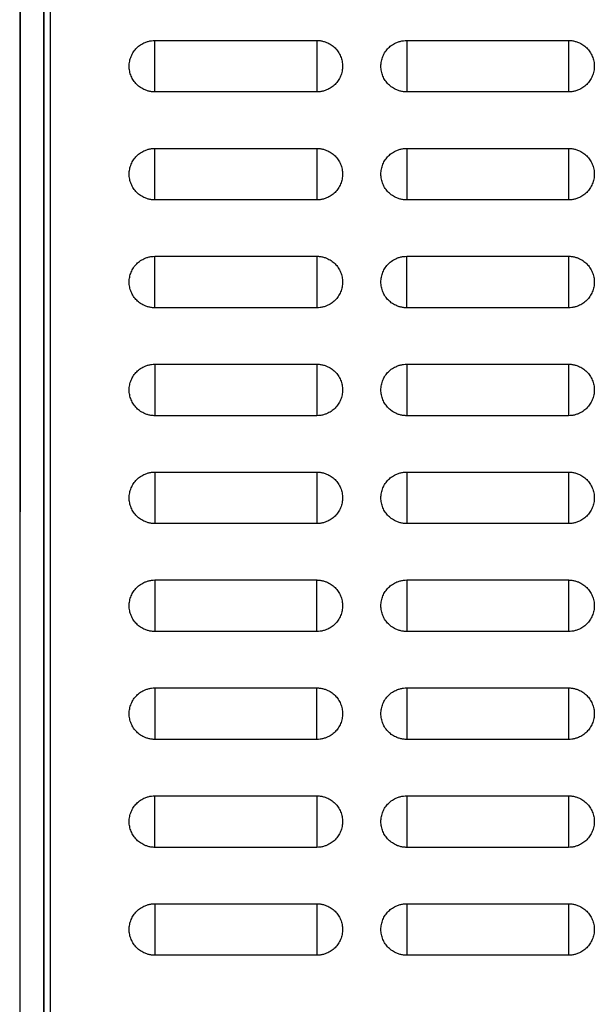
# Model space of a CAD drawing. Header units: millimetres. Extents: x 188.7 to 211.2, y 176 to 224.
# Tile 7 of 9: x 200.1 to 204.9, y 207.6 to 215.8. Entities that reach past the tile are written whole.
import ezdxf

# ---------------------------------------------------------------- set-up
doc = ezdxf.new("R2010")
doc.units = ezdxf.units.MM

msp = doc.modelspace()

# ---------------------------------------------------------------- linework, layer by layer
at = {"color": 7, "linetype": 'Continuous', "lineweight": 25}
for p, q in [((200.3399, 221.3988), (200.3399, 182.6988)), ((200.0899, 221.1938), (200.0865, 177.7187)), ((200.0883, 177.8196), (200.0916, 221.1938)), ((200.2877, 177.8231), (200.2877, 221.1938)), ((200.2899, 177.6226), (200.2899, 221.1938)), ((201.2149, 215.6138), (202.5649, 215.6138)), ((203.3149, 215.6138), (204.6649, 215.6138)), ((202.5649, 215.1838), (201.2149, 215.1838)), ((204.6649, 215.1838), (203.3149, 215.1838)), ((201.2149, 214.7138), (202.5649, 214.7138)), ((203.3149, 214.7138), (204.6649, 214.7138)), ((202.5649, 214.2838), (201.2149, 214.2838)), ((204.6649, 214.2838), (203.3149, 214.2838)), ((201.2149, 213.8138), (202.5649, 213.8138)), ((203.3149, 213.8138), (204.6649, 213.8138)), ((202.5649, 213.3838), (201.2149, 213.3838)), ((204.6649, 213.3838), (203.3149, 213.3838)), ((201.2149, 212.9138), (202.5649, 212.9138)), ((203.3149, 212.9138), (204.6649, 212.9138)), ((202.5649, 212.4838), (201.2149, 212.4838)), ((204.6649, 212.4838), (203.3149, 212.4838)), ((201.2149, 212.0138), (202.5649, 212.0138)), ((203.3149, 212.0138), (204.6649, 212.0138)), ((202.5649, 211.5838), (201.2149, 211.5838)), ((204.6649, 211.5838), (203.3149, 211.5838)), ((201.2149, 211.1138), (202.5649, 211.1138)), ((203.3149, 211.1138), (204.6649, 211.1138)), ((202.5649, 210.6838), (201.2149, 210.6838)), ((204.6649, 210.6838), (203.3149, 210.6838)), ((201.2149, 210.2138), (202.5649, 210.2138)), ((203.3149, 210.2138), (204.6649, 210.2138)), ((202.5649, 209.7838), (201.2149, 209.7838)), ((204.6649, 209.7838), (203.3149, 209.7838)), ((201.2149, 209.3138), (202.5649, 209.3138)), ((203.3149, 209.3138), (204.6649, 209.3138)), ((202.5649, 208.8838), (201.2149, 208.8838)), ((204.6649, 208.8838), (203.3149, 208.8838)), ((201.2149, 208.4138), (202.5649, 208.4138)), ((203.3149, 208.4138), (204.6649, 208.4138)), ((202.5649, 207.9838), (201.2149, 207.9838)), ((204.6649, 207.9838), (203.3149, 207.9838))]:
    msp.add_line(p, q, dxfattribs=at)
at = {"color": 8, "linetype": 'Continuous', "lineweight": 25}
for p, q in [((201.2149, 215.1838), (201.2149, 215.6138)), ((202.5649, 215.6138), (202.5649, 215.1838)), ((203.3149, 215.6138), (203.3149, 215.1838)), ((204.6649, 215.6138), (204.6649, 215.1838)), ((201.2149, 214.2838), (201.2149, 214.7138)), ((202.5649, 214.7138), (202.5649, 214.2838)), ((203.3149, 214.7138), (203.3149, 214.2838)), ((204.6649, 214.7138), (204.6649, 214.2838)), ((201.2149, 213.3838), (201.2149, 213.8138)), ((202.5649, 213.8138), (202.5649, 213.3838)), ((203.3149, 213.3838), (203.3149, 213.8138)), ((204.6649, 213.8138), (204.6649, 213.3838)), ((201.2149, 212.9138), (201.2149, 212.4838)), ((202.5649, 212.9138), (202.5649, 212.4838)), ((203.3149, 212.9138), (203.3149, 212.4838)), ((204.6649, 212.9138), (204.6649, 212.4838)), ((201.2149, 212.0138), (201.2149, 211.5838)), ((202.5649, 212.0138), (202.5649, 211.5838)), ((203.3149, 212.0138), (203.3149, 211.5838)), ((204.6649, 212.0138), (204.6649, 211.5838)), ((201.2149, 211.1138), (201.2149, 210.6838)), ((202.5649, 210.6838), (202.5649, 211.1138)), ((203.3149, 211.1138), (203.3149, 210.6838)), ((204.6649, 211.1138), (204.6649, 210.6838)), ((201.2149, 210.2138), (201.2149, 209.7838)), ((202.5649, 209.7838), (202.5649, 210.2138)), ((203.3149, 210.2138), (203.3149, 209.7838)), ((204.6649, 210.2138), (204.6649, 209.7838)), ((201.2149, 208.8838), (201.2149, 209.3138)), ((202.5649, 209.3138), (202.5649, 208.8838)), ((203.3149, 209.3138), (203.3149, 208.8838)), ((204.6649, 209.3138), (204.6649, 208.8838)), ((201.2149, 208.4138), (201.2149, 207.9838)), ((202.5649, 208.4138), (202.5649, 207.9838)), ((203.3149, 208.4138), (203.3149, 207.9838)), ((204.6649, 208.4138), (204.6649, 207.9838))]:
    msp.add_line(p, q, dxfattribs=at)
at = {"color": 7, "linetype": 'Continuous', "lineweight": 25}
for points, knots in [([(201.2149, 215.1838), (201.2102, 215.1839), (201.2009, 215.1841), (201.1869, 215.1855), (201.1732, 215.1878), (201.1595, 215.1911), (201.1459, 215.1952), (201.1238, 215.2036), (201.0946, 215.219), (201.0619, 215.2457), (201.035, 215.2785), (201.0153, 215.316), (201.0027, 215.3566), (200.9985, 215.3987), (201.0027, 215.4409), (201.0152, 215.4814), (201.035, 215.5191), (201.0618, 215.5518), (201.0945, 215.5785), (201.128, 215.5961), (201.1592, 215.6068), (201.1869, 215.6126), (201.2055, 215.6134), (201.2149, 215.6138)], [0, 0, 0, 0, 0.020785, 0.041485, 0.062188, 0.082987, 0.103968, 0.125219, 0.188106, 0.250083, 0.312031, 0.37502, 0.437957, 0.500032, 0.562029, 0.625044, 0.687955, 0.749981, 0.811881, 0.874846, 0.917024, 0.958503, 1, 1, 1, 1]), ([(202.5649, 215.6138), (202.5695, 215.6137), (202.5789, 215.6135), (202.5928, 215.612), (202.6066, 215.6097), (202.6202, 215.6064), (202.6338, 215.6023), (202.6559, 215.5939), (202.6852, 215.5785), (202.7179, 215.5518), (202.7447, 215.5191), (202.7645, 215.4815), (202.7771, 215.4409), (202.7812, 215.3988), (202.7771, 215.3567), (202.7645, 215.3161), (202.7447, 215.2785), (202.7179, 215.2458), (202.6852, 215.219), (202.6517, 215.2014), (202.6205, 215.1907), (202.5928, 215.1849), (202.5742, 215.1841), (202.5649, 215.1838)], [0, 0, 0, 0, 0.020785, 0.041484, 0.062188, 0.082986, 0.103968, 0.125218, 0.188106, 0.250083, 0.312031, 0.37502, 0.437957, 0.500032, 0.562029, 0.625044, 0.687955, 0.749981, 0.811881, 0.874846, 0.917024, 0.958504, 1, 1, 1, 1]), ([(203.3149, 215.1838), (203.3102, 215.1839), (203.3009, 215.1841), (203.2869, 215.1855), (203.2732, 215.1878), (203.2595, 215.1911), (203.2459, 215.1952), (203.2238, 215.2036), (203.1946, 215.219), (203.1619, 215.2457), (203.135, 215.2785), (203.1153, 215.316), (203.1027, 215.3566), (203.0985, 215.3987), (203.1027, 215.4409), (203.1152, 215.4814), (203.135, 215.5191), (203.1618, 215.5518), (203.1945, 215.5785), (203.228, 215.5961), (203.2592, 215.6068), (203.2869, 215.6126), (203.3055, 215.6134), (203.3149, 215.6138)], [0, 0, 0, 0, 0.020785, 0.041484, 0.062188, 0.082986, 0.103968, 0.125218, 0.188106, 0.250083, 0.312031, 0.37502, 0.437957, 0.500032, 0.562029, 0.625044, 0.687956, 0.749981, 0.811881, 0.874846, 0.917024, 0.958504, 1, 1, 1, 1]), ([(204.6649, 215.6138), (204.6695, 215.6137), (204.6789, 215.6135), (204.6928, 215.612), (204.7066, 215.6097), (204.7202, 215.6064), (204.7338, 215.6023), (204.7559, 215.5939), (204.7852, 215.5785), (204.8179, 215.5518), (204.8447, 215.5191), (204.8645, 215.4815), (204.8771, 215.4409), (204.8812, 215.3988), (204.8771, 215.3567), (204.8645, 215.3161), (204.8447, 215.2785), (204.8179, 215.2458), (204.7852, 215.219), (204.7517, 215.2014), (204.7205, 215.1907), (204.6928, 215.1849), (204.6742, 215.1841), (204.6649, 215.1838)], [0, 0, 0, 0, 0.0207849, 0.0414842, 0.062188, 0.0829861, 0.1039673, 0.125218, 0.1881056, 0.2500827, 0.3120312, 0.3750201, 0.4379572, 0.5000321, 0.5620296, 0.6250442, 0.6879556, 0.7499815, 0.8118812, 0.8748463, 0.9170243, 0.9585038, 1, 1, 1, 1]), ([(201.2149, 214.2838), (201.2102, 214.2839), (201.2009, 214.2841), (201.1869, 214.2855), (201.1732, 214.2878), (201.1595, 214.2911), (201.1459, 214.2952), (201.1238, 214.3036), (201.0946, 214.319), (201.0619, 214.3457), (201.035, 214.3785), (201.0153, 214.416), (201.0027, 214.4566), (200.9985, 214.4987), (201.0027, 214.5409), (201.0152, 214.5814), (201.035, 214.6191), (201.0618, 214.6518), (201.0945, 214.6785), (201.128, 214.6961), (201.1592, 214.7068), (201.1869, 214.7126), (201.2055, 214.7134), (201.2149, 214.7138)], [0, 0, 0, 0, 0.020785, 0.041485, 0.062188, 0.082987, 0.103968, 0.125219, 0.188106, 0.250083, 0.312031, 0.37502, 0.437957, 0.500032, 0.562029, 0.625044, 0.687955, 0.749981, 0.811881, 0.874846, 0.917024, 0.958503, 1, 1, 1, 1]), ([(202.5649, 214.7138), (202.5695, 214.7137), (202.5789, 214.7135), (202.5928, 214.712), (202.6066, 214.7097), (202.6202, 214.7064), (202.6338, 214.7023), (202.6559, 214.6939), (202.6852, 214.6785), (202.7179, 214.6518), (202.7447, 214.6191), (202.7645, 214.5815), (202.7771, 214.5409), (202.7812, 214.4988), (202.7771, 214.4567), (202.7645, 214.4161), (202.7447, 214.3785), (202.7179, 214.3458), (202.6852, 214.319), (202.6517, 214.3014), (202.6205, 214.2907), (202.5928, 214.2849), (202.5742, 214.2841), (202.5649, 214.2838)], [0, 0, 0, 0, 0.020785, 0.041484, 0.062188, 0.082986, 0.103968, 0.125218, 0.188106, 0.250083, 0.312031, 0.37502, 0.437957, 0.500032, 0.562029, 0.625044, 0.687955, 0.749981, 0.811881, 0.874846, 0.917024, 0.958504, 1, 1, 1, 1]), ([(203.3149, 214.2838), (203.3102, 214.2839), (203.3009, 214.2841), (203.2869, 214.2855), (203.2732, 214.2878), (203.2595, 214.2911), (203.2459, 214.2952), (203.2238, 214.3036), (203.1946, 214.319), (203.1619, 214.3457), (203.135, 214.3785), (203.1153, 214.416), (203.1027, 214.4566), (203.0985, 214.4987), (203.1027, 214.5409), (203.1152, 214.5814), (203.135, 214.6191), (203.1618, 214.6518), (203.1945, 214.6785), (203.228, 214.6961), (203.2592, 214.7068), (203.2869, 214.7126), (203.3055, 214.7134), (203.3149, 214.7138)], [0, 0, 0, 0, 0.020785, 0.041484, 0.062188, 0.082986, 0.103968, 0.125218, 0.188106, 0.250083, 0.312031, 0.37502, 0.437957, 0.500032, 0.562029, 0.625044, 0.687956, 0.749981, 0.811881, 0.874846, 0.917024, 0.958504, 1, 1, 1, 1]), ([(204.6649, 214.7138), (204.6695, 214.7137), (204.6789, 214.7135), (204.6928, 214.712), (204.7066, 214.7097), (204.7202, 214.7064), (204.7338, 214.7023), (204.7559, 214.6939), (204.7852, 214.6785), (204.8179, 214.6518), (204.8447, 214.6191), (204.8645, 214.5815), (204.8771, 214.5409), (204.8812, 214.4988), (204.8771, 214.4567), (204.8645, 214.4161), (204.8447, 214.3785), (204.8179, 214.3458), (204.7852, 214.319), (204.7517, 214.3014), (204.7205, 214.2907), (204.6928, 214.2849), (204.6742, 214.2841), (204.6649, 214.2838)], [0, 0, 0, 0, 0.020785, 0.041484, 0.062188, 0.082986, 0.103967, 0.125218, 0.188106, 0.250083, 0.312031, 0.37502, 0.437957, 0.500032, 0.56203, 0.625044, 0.687956, 0.749982, 0.811881, 0.874846, 0.917024, 0.958504, 1, 1, 1, 1]), ([(201.2149, 213.3838), (201.2102, 213.3839), (201.2009, 213.3841), (201.1869, 213.3855), (201.1732, 213.3878), (201.1595, 213.3911), (201.1459, 213.3952), (201.1238, 213.4036), (201.0946, 213.419), (201.0619, 213.4457), (201.035, 213.4785), (201.0153, 213.516), (201.0027, 213.5566), (200.9985, 213.5987), (201.0027, 213.6409), (201.0152, 213.6814), (201.035, 213.7191), (201.0618, 213.7518), (201.0945, 213.7785), (201.128, 213.7961), (201.1592, 213.8068), (201.1869, 213.8126), (201.2055, 213.8134), (201.2149, 213.8138)], [0, 0, 0, 0, 0.020785, 0.041485, 0.062188, 0.082987, 0.103968, 0.125219, 0.188106, 0.250083, 0.312031, 0.37502, 0.437957, 0.500032, 0.562029, 0.625044, 0.687955, 0.749981, 0.811881, 0.874846, 0.917024, 0.958503, 1, 1, 1, 1]), ([(202.5649, 213.8138), (202.5695, 213.8137), (202.5789, 213.8135), (202.5928, 213.812), (202.6066, 213.8097), (202.6202, 213.8064), (202.6338, 213.8023), (202.6559, 213.7939), (202.6852, 213.7785), (202.7179, 213.7518), (202.7447, 213.7191), (202.7645, 213.6815), (202.7771, 213.6409), (202.7812, 213.5988), (202.7771, 213.5567), (202.7645, 213.5161), (202.7447, 213.4785), (202.7179, 213.4458), (202.6852, 213.419), (202.6517, 213.4014), (202.6205, 213.3907), (202.5928, 213.3849), (202.5742, 213.3841), (202.5649, 213.3838)], [0, 0, 0, 0, 0.020785, 0.041484, 0.062188, 0.082986, 0.103968, 0.125218, 0.188106, 0.250083, 0.312031, 0.37502, 0.437957, 0.500032, 0.562029, 0.625044, 0.687955, 0.749981, 0.811881, 0.874846, 0.917024, 0.958504, 1, 1, 1, 1]), ([(203.3149, 213.3838), (203.3102, 213.3839), (203.3009, 213.3841), (203.2869, 213.3855), (203.2732, 213.3878), (203.2595, 213.3911), (203.2459, 213.3952), (203.2238, 213.4036), (203.1946, 213.419), (203.1619, 213.4457), (203.135, 213.4785), (203.1153, 213.516), (203.1027, 213.5566), (203.0985, 213.5987), (203.1027, 213.6409), (203.1152, 213.6814), (203.135, 213.7191), (203.1618, 213.7518), (203.1945, 213.7785), (203.228, 213.7961), (203.2592, 213.8068), (203.2869, 213.8126), (203.3055, 213.8134), (203.3149, 213.8138)], [0, 0, 0, 0, 0.020785, 0.041484, 0.062188, 0.082986, 0.103968, 0.125218, 0.188106, 0.250083, 0.312031, 0.37502, 0.437957, 0.500032, 0.562029, 0.625044, 0.687956, 0.749981, 0.811881, 0.874846, 0.917024, 0.958504, 1, 1, 1, 1]), ([(204.6649, 213.8138), (204.6695, 213.8137), (204.6789, 213.8135), (204.6928, 213.812), (204.7066, 213.8097), (204.7202, 213.8064), (204.7338, 213.8023), (204.7559, 213.7939), (204.7852, 213.7785), (204.8179, 213.7518), (204.8447, 213.7191), (204.8645, 213.6815), (204.8771, 213.6409), (204.8812, 213.5988), (204.8771, 213.5567), (204.8645, 213.5161), (204.8447, 213.4785), (204.8179, 213.4458), (204.7852, 213.419), (204.7517, 213.4014), (204.7205, 213.3907), (204.6928, 213.3849), (204.6742, 213.3841), (204.6649, 213.3838)], [0, 0, 0, 0, 0.020785, 0.041484, 0.062188, 0.082986, 0.103967, 0.125218, 0.188106, 0.250083, 0.312031, 0.37502, 0.437957, 0.500032, 0.56203, 0.625044, 0.687956, 0.749982, 0.811881, 0.874846, 0.917024, 0.958504, 1, 1, 1, 1]), ([(201.2149, 212.4838), (201.2102, 212.4839), (201.2009, 212.4841), (201.1869, 212.4855), (201.1732, 212.4878), (201.1595, 212.4911), (201.1459, 212.4952), (201.1238, 212.5036), (201.0946, 212.519), (201.0619, 212.5457), (201.035, 212.5785), (201.0153, 212.616), (201.0027, 212.6566), (200.9985, 212.6987), (201.0027, 212.7409), (201.0152, 212.7814), (201.035, 212.8191), (201.0618, 212.8518), (201.0945, 212.8785), (201.128, 212.8961), (201.1592, 212.9068), (201.1869, 212.9126), (201.2055, 212.9134), (201.2149, 212.9138)], [0, 0, 0, 0, 0.020785, 0.041485, 0.062188, 0.082987, 0.103968, 0.125219, 0.188106, 0.250083, 0.312031, 0.37502, 0.437957, 0.500032, 0.562029, 0.625044, 0.687955, 0.749981, 0.811881, 0.874846, 0.917024, 0.958503, 1, 1, 1, 1]), ([(202.5649, 212.9138), (202.5695, 212.9137), (202.5789, 212.9135), (202.5928, 212.912), (202.6066, 212.9097), (202.6202, 212.9064), (202.6338, 212.9023), (202.6559, 212.8939), (202.6852, 212.8785), (202.7179, 212.8518), (202.7447, 212.8191), (202.7645, 212.7815), (202.7771, 212.7409), (202.7812, 212.6988), (202.7771, 212.6567), (202.7645, 212.6161), (202.7447, 212.5785), (202.7179, 212.5458), (202.6852, 212.519), (202.6517, 212.5014), (202.6205, 212.4907), (202.5928, 212.4849), (202.5742, 212.4841), (202.5649, 212.4838)], [0, 0, 0, 0, 0.020785, 0.041484, 0.062188, 0.082986, 0.103968, 0.125218, 0.188106, 0.250083, 0.312031, 0.37502, 0.437957, 0.500032, 0.562029, 0.625044, 0.687955, 0.749981, 0.811881, 0.874846, 0.917024, 0.958504, 1, 1, 1, 1]), ([(203.3149, 212.4838), (203.3102, 212.4839), (203.3009, 212.4841), (203.2869, 212.4855), (203.2732, 212.4878), (203.2595, 212.4911), (203.2459, 212.4952), (203.2238, 212.5036), (203.1946, 212.519), (203.1619, 212.5457), (203.135, 212.5785), (203.1153, 212.616), (203.1027, 212.6566), (203.0985, 212.6987), (203.1027, 212.7409), (203.1152, 212.7814), (203.135, 212.8191), (203.1618, 212.8518), (203.1945, 212.8785), (203.228, 212.8961), (203.2592, 212.9068), (203.2869, 212.9126), (203.3055, 212.9134), (203.3149, 212.9138)], [0, 0, 0, 0, 0.020785, 0.041484, 0.062188, 0.082986, 0.103968, 0.125218, 0.188106, 0.250083, 0.312031, 0.37502, 0.437957, 0.500032, 0.562029, 0.625044, 0.687956, 0.749981, 0.811881, 0.874846, 0.917024, 0.958504, 1, 1, 1, 1]), ([(204.6649, 212.9138), (204.6695, 212.9137), (204.6789, 212.9135), (204.6928, 212.912), (204.7066, 212.9097), (204.7202, 212.9064), (204.7338, 212.9023), (204.7559, 212.8939), (204.7852, 212.8785), (204.8179, 212.8518), (204.8447, 212.8191), (204.8645, 212.7815), (204.8771, 212.7409), (204.8812, 212.6988), (204.8771, 212.6567), (204.8645, 212.6161), (204.8447, 212.5785), (204.8179, 212.5458), (204.7852, 212.519), (204.7517, 212.5014), (204.7205, 212.4907), (204.6928, 212.4849), (204.6742, 212.4841), (204.6649, 212.4838)], [0, 0, 0, 0, 0.020785, 0.041484, 0.062188, 0.082986, 0.103967, 0.125218, 0.188106, 0.250083, 0.312031, 0.37502, 0.437957, 0.500032, 0.56203, 0.625044, 0.687956, 0.749982, 0.811881, 0.874846, 0.917024, 0.958504, 1, 1, 1, 1]), ([(201.2149, 211.5838), (201.2102, 211.5839), (201.2009, 211.5841), (201.1869, 211.5855), (201.1732, 211.5878), (201.1595, 211.5911), (201.1459, 211.5952), (201.1238, 211.6036), (201.0946, 211.619), (201.0619, 211.6457), (201.035, 211.6785), (201.0153, 211.716), (201.0027, 211.7566), (200.9985, 211.7987), (201.0027, 211.8409), (201.0152, 211.8814), (201.035, 211.9191), (201.0618, 211.9518), (201.0945, 211.9785), (201.128, 211.9961), (201.1592, 212.0068), (201.1869, 212.0126), (201.2055, 212.0134), (201.2149, 212.0138)], [0, 0, 0, 0, 0.020785, 0.041485, 0.062188, 0.082987, 0.103968, 0.125219, 0.188106, 0.250083, 0.312031, 0.37502, 0.437957, 0.500032, 0.562029, 0.625044, 0.687955, 0.749981, 0.811881, 0.874846, 0.917024, 0.958503, 1, 1, 1, 1]), ([(202.5649, 212.0138), (202.5695, 212.0137), (202.5789, 212.0135), (202.5928, 212.012), (202.6066, 212.0097), (202.6202, 212.0064), (202.6338, 212.0023), (202.6559, 211.9939), (202.6852, 211.9785), (202.7179, 211.9518), (202.7447, 211.9191), (202.7645, 211.8815), (202.7771, 211.8409), (202.7812, 211.7988), (202.7771, 211.7567), (202.7645, 211.7161), (202.7447, 211.6785), (202.7179, 211.6458), (202.6852, 211.619), (202.6517, 211.6014), (202.6205, 211.5907), (202.5928, 211.5849), (202.5742, 211.5841), (202.5649, 211.5838)], [0, 0, 0, 0, 0.020785, 0.041484, 0.062188, 0.082986, 0.103968, 0.125218, 0.188106, 0.250083, 0.312031, 0.37502, 0.437957, 0.500032, 0.562029, 0.625044, 0.687955, 0.749981, 0.811881, 0.874846, 0.917024, 0.958504, 1, 1, 1, 1]), ([(203.3149, 211.5838), (203.3102, 211.5839), (203.3009, 211.5841), (203.2869, 211.5855), (203.2732, 211.5878), (203.2595, 211.5911), (203.2459, 211.5952), (203.2238, 211.6036), (203.1946, 211.619), (203.1619, 211.6457), (203.135, 211.6785), (203.1153, 211.716), (203.1027, 211.7566), (203.0985, 211.7987), (203.1027, 211.8409), (203.1152, 211.8814), (203.135, 211.9191), (203.1618, 211.9518), (203.1945, 211.9785), (203.228, 211.9961), (203.2592, 212.0068), (203.2869, 212.0126), (203.3055, 212.0134), (203.3149, 212.0138)], [0, 0, 0, 0, 0.020785, 0.041484, 0.062188, 0.082986, 0.103968, 0.125218, 0.188106, 0.250083, 0.312031, 0.37502, 0.437957, 0.500032, 0.562029, 0.625044, 0.687956, 0.749981, 0.811881, 0.874846, 0.917024, 0.958504, 1, 1, 1, 1]), ([(204.6649, 212.0138), (204.6695, 212.0137), (204.6789, 212.0135), (204.6928, 212.012), (204.7066, 212.0097), (204.7202, 212.0064), (204.7338, 212.0023), (204.7559, 211.9939), (204.7852, 211.9785), (204.8179, 211.9518), (204.8447, 211.9191), (204.8645, 211.8815), (204.8771, 211.8409), (204.8812, 211.7988), (204.8771, 211.7567), (204.8645, 211.7161), (204.8447, 211.6785), (204.8179, 211.6458), (204.7852, 211.619), (204.7517, 211.6014), (204.7205, 211.5907), (204.6928, 211.5849), (204.6742, 211.5841), (204.6649, 211.5838)], [0, 0, 0, 0, 0.020785, 0.041484, 0.062188, 0.082986, 0.103967, 0.125218, 0.188106, 0.250083, 0.312031, 0.37502, 0.437957, 0.500032, 0.56203, 0.625044, 0.687956, 0.749982, 0.811881, 0.874846, 0.917024, 0.958504, 1, 1, 1, 1]), ([(201.2149, 210.6838), (201.2102, 210.6839), (201.2009, 210.6841), (201.1869, 210.6855), (201.1732, 210.6878), (201.1595, 210.6911), (201.1459, 210.6952), (201.1238, 210.7036), (201.0946, 210.719), (201.0619, 210.7457), (201.035, 210.7785), (201.0153, 210.816), (201.0027, 210.8566), (200.9985, 210.8987), (201.0027, 210.9409), (201.0152, 210.9814), (201.035, 211.0191), (201.0618, 211.0518), (201.0945, 211.0785), (201.128, 211.0961), (201.1592, 211.1068), (201.1869, 211.1126), (201.2055, 211.1134), (201.2149, 211.1138)], [0, 0, 0, 0, 0.020785, 0.041485, 0.062188, 0.082987, 0.103968, 0.125219, 0.188106, 0.250083, 0.312031, 0.37502, 0.437957, 0.500032, 0.562029, 0.625044, 0.687955, 0.749981, 0.811881, 0.874846, 0.917024, 0.958503, 1, 1, 1, 1]), ([(202.5649, 211.1138), (202.5695, 211.1137), (202.5789, 211.1135), (202.5928, 211.112), (202.6066, 211.1097), (202.6202, 211.1064), (202.6338, 211.1023), (202.6559, 211.0939), (202.6852, 211.0785), (202.7179, 211.0518), (202.7447, 211.0191), (202.7645, 210.9815), (202.7771, 210.9409), (202.7812, 210.8988), (202.7771, 210.8567), (202.7645, 210.8161), (202.7447, 210.7785), (202.7179, 210.7458), (202.6852, 210.719), (202.6517, 210.7014), (202.6205, 210.6907), (202.5928, 210.6849), (202.5742, 210.6841), (202.5649, 210.6838)], [0, 0, 0, 0, 0.020785, 0.041484, 0.062188, 0.082986, 0.103968, 0.125218, 0.188106, 0.250083, 0.312031, 0.37502, 0.437957, 0.500032, 0.562029, 0.625044, 0.687955, 0.749981, 0.811881, 0.874846, 0.917024, 0.958504, 1, 1, 1, 1]), ([(203.3149, 210.6838), (203.3102, 210.6839), (203.3009, 210.6841), (203.2869, 210.6855), (203.2732, 210.6878), (203.2595, 210.6911), (203.2459, 210.6952), (203.2238, 210.7036), (203.1946, 210.719), (203.1619, 210.7457), (203.135, 210.7785), (203.1153, 210.816), (203.1027, 210.8566), (203.0985, 210.8987), (203.1027, 210.9409), (203.1152, 210.9814), (203.135, 211.0191), (203.1618, 211.0518), (203.1945, 211.0785), (203.228, 211.0961), (203.2592, 211.1068), (203.2869, 211.1126), (203.3055, 211.1134), (203.3149, 211.1138)], [0, 0, 0, 0, 0.020785, 0.0414844, 0.0621882, 0.0829863, 0.1039676, 0.1252183, 0.1881057, 0.2500828, 0.3120312, 0.3750201, 0.4379572, 0.5000321, 0.5620295, 0.6250442, 0.6879555, 0.7499815, 0.8118812, 0.874846, 0.9170241, 0.9585036, 1, 1, 1, 1]), ([(204.6649, 211.1138), (204.6695, 211.1137), (204.6789, 211.1135), (204.6928, 211.112), (204.7066, 211.1097), (204.7202, 211.1064), (204.7338, 211.1023), (204.7559, 211.0939), (204.7852, 211.0785), (204.8179, 211.0518), (204.8447, 211.0191), (204.8645, 210.9815), (204.8771, 210.9409), (204.8812, 210.8988), (204.8771, 210.8567), (204.8645, 210.8161), (204.8447, 210.7785), (204.8179, 210.7458), (204.7852, 210.719), (204.7517, 210.7014), (204.7205, 210.6907), (204.6928, 210.6849), (204.6742, 210.6841), (204.6649, 210.6838)], [0, 0, 0, 0, 0.020785, 0.041484, 0.062188, 0.082986, 0.103967, 0.125218, 0.188106, 0.250083, 0.312031, 0.37502, 0.437957, 0.500032, 0.56203, 0.625044, 0.687956, 0.749982, 0.811881, 0.874846, 0.917024, 0.958504, 1, 1, 1, 1]), ([(201.2149, 209.7838), (201.2102, 209.7839), (201.2009, 209.7841), (201.1869, 209.7855), (201.1732, 209.7878), (201.1595, 209.7911), (201.1459, 209.7952), (201.1238, 209.8036), (201.0946, 209.819), (201.0619, 209.8457), (201.035, 209.8785), (201.0153, 209.916), (201.0027, 209.9566), (200.9985, 209.9987), (201.0027, 210.0409), (201.0152, 210.0814), (201.035, 210.1191), (201.0618, 210.1518), (201.0945, 210.1785), (201.128, 210.1961), (201.1592, 210.2068), (201.1869, 210.2126), (201.2055, 210.2134), (201.2149, 210.2138)], [0, 0, 0, 0, 0.020785, 0.041485, 0.062188, 0.082987, 0.103968, 0.125219, 0.188106, 0.250083, 0.312031, 0.37502, 0.437957, 0.500032, 0.562029, 0.625044, 0.687955, 0.749981, 0.811881, 0.874846, 0.917024, 0.958503, 1, 1, 1, 1]), ([(202.5649, 210.2138), (202.5695, 210.2137), (202.5789, 210.2135), (202.5928, 210.212), (202.6066, 210.2097), (202.6202, 210.2064), (202.6338, 210.2023), (202.6559, 210.1939), (202.6852, 210.1785), (202.7179, 210.1518), (202.7447, 210.1191), (202.7645, 210.0815), (202.7771, 210.0409), (202.7812, 209.9988), (202.7771, 209.9567), (202.7645, 209.9161), (202.7447, 209.8785), (202.7179, 209.8458), (202.6852, 209.819), (202.6517, 209.8014), (202.6205, 209.7907), (202.5928, 209.7849), (202.5742, 209.7841), (202.5649, 209.7838)], [0, 0, 0, 0, 0.020785, 0.0414845, 0.0621883, 0.0829864, 0.1039677, 0.1252184, 0.1881057, 0.2500828, 0.3120313, 0.3750202, 0.4379573, 0.5000321, 0.5620295, 0.6250441, 0.6879555, 0.7499815, 0.8118811, 0.8748459, 0.917024, 0.9585036, 1, 1, 1, 1]), ([(203.3149, 209.7838), (203.3102, 209.7839), (203.3009, 209.7841), (203.2869, 209.7855), (203.2732, 209.7878), (203.2595, 209.7911), (203.2459, 209.7952), (203.2238, 209.8036), (203.1946, 209.819), (203.1619, 209.8457), (203.135, 209.8785), (203.1153, 209.916), (203.1027, 209.9566), (203.0985, 209.9987), (203.1027, 210.0409), (203.1152, 210.0814), (203.135, 210.1191), (203.1618, 210.1518), (203.1945, 210.1785), (203.228, 210.1961), (203.2592, 210.2068), (203.2869, 210.2126), (203.3055, 210.2134), (203.3149, 210.2138)], [0, 0, 0, 0, 0.020785, 0.041484, 0.062188, 0.082986, 0.103968, 0.125218, 0.188106, 0.250083, 0.312031, 0.37502, 0.437957, 0.500032, 0.562029, 0.625044, 0.687956, 0.749981, 0.811881, 0.874846, 0.917024, 0.958504, 1, 1, 1, 1]), ([(204.6649, 210.2138), (204.6695, 210.2137), (204.6789, 210.2135), (204.6928, 210.212), (204.7066, 210.2097), (204.7202, 210.2064), (204.7338, 210.2023), (204.7559, 210.1939), (204.7852, 210.1785), (204.8179, 210.1518), (204.8447, 210.1191), (204.8645, 210.0815), (204.8771, 210.0409), (204.8812, 209.9988), (204.8771, 209.9567), (204.8645, 209.9161), (204.8447, 209.8785), (204.8179, 209.8458), (204.7852, 209.819), (204.7517, 209.8014), (204.7205, 209.7907), (204.6928, 209.7849), (204.6742, 209.7841), (204.6649, 209.7838)], [0, 0, 0, 0, 0.020785, 0.041484, 0.062188, 0.082986, 0.103967, 0.125218, 0.188106, 0.250083, 0.312031, 0.37502, 0.437957, 0.500032, 0.56203, 0.625044, 0.687956, 0.749982, 0.811881, 0.874846, 0.917024, 0.958504, 1, 1, 1, 1]), ([(201.2149, 208.8838), (201.2102, 208.8839), (201.2009, 208.8841), (201.1869, 208.8855), (201.1732, 208.8878), (201.1595, 208.8911), (201.1459, 208.8952), (201.1238, 208.9036), (201.0946, 208.919), (201.0619, 208.9457), (201.035, 208.9785), (201.0153, 209.016), (201.0027, 209.0566), (200.9985, 209.0987), (201.0027, 209.1409), (201.0152, 209.1814), (201.035, 209.2191), (201.0618, 209.2518), (201.0945, 209.2785), (201.128, 209.2961), (201.1592, 209.3068), (201.1869, 209.3126), (201.2055, 209.3134), (201.2149, 209.3138)], [0, 0, 0, 0, 0.020785, 0.041485, 0.062188, 0.082987, 0.103968, 0.125219, 0.188106, 0.250083, 0.312031, 0.37502, 0.437957, 0.500032, 0.562029, 0.625044, 0.687955, 0.749981, 0.811881, 0.874846, 0.917024, 0.958503, 1, 1, 1, 1]), ([(202.5649, 209.3138), (202.5695, 209.3137), (202.5789, 209.3135), (202.5928, 209.312), (202.6066, 209.3097), (202.6202, 209.3064), (202.6338, 209.3023), (202.6559, 209.2939), (202.6852, 209.2785), (202.7179, 209.2518), (202.7447, 209.2191), (202.7645, 209.1815), (202.7771, 209.1409), (202.7812, 209.0988), (202.7771, 209.0567), (202.7645, 209.0161), (202.7447, 208.9785), (202.7179, 208.9458), (202.6852, 208.919), (202.6517, 208.9014), (202.6205, 208.8907), (202.5928, 208.8849), (202.5742, 208.8841), (202.5649, 208.8838)], [0, 0, 0, 0, 0.020785, 0.0414845, 0.0621883, 0.0829864, 0.1039677, 0.1252184, 0.1881057, 0.2500828, 0.3120313, 0.3750202, 0.4379573, 0.5000321, 0.5620295, 0.6250441, 0.6879555, 0.7499815, 0.8118811, 0.8748459, 0.917024, 0.9585036, 1, 1, 1, 1]), ([(203.3149, 208.8838), (203.3102, 208.8839), (203.3009, 208.8841), (203.2869, 208.8855), (203.2732, 208.8878), (203.2595, 208.8911), (203.2459, 208.8952), (203.2238, 208.9036), (203.1946, 208.919), (203.1619, 208.9457), (203.135, 208.9785), (203.1153, 209.016), (203.1027, 209.0566), (203.0985, 209.0987), (203.1027, 209.1409), (203.1152, 209.1814), (203.135, 209.2191), (203.1618, 209.2518), (203.1945, 209.2785), (203.228, 209.2961), (203.2592, 209.3068), (203.2869, 209.3126), (203.3055, 209.3134), (203.3149, 209.3138)], [0, 0, 0, 0, 0.020785, 0.041484, 0.062188, 0.082986, 0.103968, 0.125218, 0.188106, 0.250083, 0.312031, 0.37502, 0.437957, 0.500032, 0.562029, 0.625044, 0.687956, 0.749981, 0.811881, 0.874846, 0.917024, 0.958504, 1, 1, 1, 1]), ([(204.6649, 209.3138), (204.6695, 209.3137), (204.6789, 209.3135), (204.6928, 209.312), (204.7066, 209.3097), (204.7202, 209.3064), (204.7338, 209.3023), (204.7559, 209.2939), (204.7852, 209.2785), (204.8179, 209.2518), (204.8447, 209.2191), (204.8645, 209.1815), (204.8771, 209.1409), (204.8812, 209.0988), (204.8771, 209.0567), (204.8645, 209.0161), (204.8447, 208.9785), (204.8179, 208.9458), (204.7852, 208.919), (204.7517, 208.9014), (204.7205, 208.8907), (204.6928, 208.8849), (204.6742, 208.8841), (204.6649, 208.8838)], [0, 0, 0, 0, 0.0207849, 0.0414842, 0.062188, 0.0829861, 0.1039673, 0.125218, 0.1881056, 0.2500827, 0.3120312, 0.3750201, 0.4379572, 0.5000321, 0.5620296, 0.6250442, 0.6879556, 0.7499815, 0.8118812, 0.8748463, 0.9170243, 0.9585038, 1, 1, 1, 1]), ([(201.2149, 207.9838), (201.2102, 207.9839), (201.2009, 207.9841), (201.1869, 207.9855), (201.1732, 207.9878), (201.1595, 207.9911), (201.1459, 207.9952), (201.1238, 208.0036), (201.0946, 208.019), (201.0619, 208.0457), (201.035, 208.0785), (201.0153, 208.116), (201.0027, 208.1566), (200.9985, 208.1987), (201.0027, 208.2409), (201.0152, 208.2814), (201.035, 208.3191), (201.0618, 208.3518), (201.0945, 208.3785), (201.128, 208.3961), (201.1592, 208.4068), (201.1869, 208.4126), (201.2055, 208.4134), (201.2149, 208.4138)], [0, 0, 0, 0, 0.0207851, 0.0414846, 0.0621885, 0.0829867, 0.1039679, 0.1252187, 0.1881058, 0.2500829, 0.3120314, 0.3750202, 0.4379573, 0.5000321, 0.5620294, 0.6250441, 0.6879554, 0.7499814, 0.8118811, 0.8748456, 0.9170237, 0.9585034, 1, 1, 1, 1]), ([(202.5649, 208.4138), (202.5695, 208.4137), (202.5789, 208.4135), (202.5928, 208.412), (202.6066, 208.4097), (202.6202, 208.4064), (202.6338, 208.4023), (202.6559, 208.3939), (202.6852, 208.3785), (202.7179, 208.3518), (202.7447, 208.3191), (202.7645, 208.2815), (202.7771, 208.2409), (202.7812, 208.1988), (202.7771, 208.1567), (202.7645, 208.1161), (202.7447, 208.0785), (202.7179, 208.0458), (202.6852, 208.019), (202.6517, 208.0014), (202.6205, 207.9907), (202.5928, 207.9849), (202.5742, 207.9841), (202.5649, 207.9838)], [0, 0, 0, 0, 0.020785, 0.041484, 0.062188, 0.082986, 0.103968, 0.125218, 0.188106, 0.250083, 0.312031, 0.37502, 0.437957, 0.500032, 0.562029, 0.625044, 0.687955, 0.749981, 0.811881, 0.874846, 0.917024, 0.958504, 1, 1, 1, 1]), ([(203.3149, 207.9838), (203.3102, 207.9839), (203.3009, 207.9841), (203.2869, 207.9855), (203.2732, 207.9878), (203.2595, 207.9911), (203.2459, 207.9952), (203.2238, 208.0036), (203.1946, 208.019), (203.1619, 208.0457), (203.135, 208.0785), (203.1153, 208.116), (203.1027, 208.1566), (203.0985, 208.1987), (203.1027, 208.2409), (203.1152, 208.2814), (203.135, 208.3191), (203.1618, 208.3518), (203.1945, 208.3785), (203.228, 208.3961), (203.2592, 208.4068), (203.2869, 208.4126), (203.3055, 208.4134), (203.3149, 208.4138)], [0, 0, 0, 0, 0.020785, 0.0414844, 0.0621882, 0.0829863, 0.1039676, 0.1252183, 0.1881057, 0.2500828, 0.3120312, 0.3750201, 0.4379572, 0.5000321, 0.5620295, 0.6250442, 0.6879555, 0.7499815, 0.8118812, 0.874846, 0.9170241, 0.9585036, 1, 1, 1, 1]), ([(204.6649, 208.4138), (204.6695, 208.4137), (204.6789, 208.4135), (204.6928, 208.412), (204.7066, 208.4097), (204.7202, 208.4064), (204.7338, 208.4023), (204.7559, 208.3939), (204.7852, 208.3785), (204.8179, 208.3518), (204.8447, 208.3191), (204.8645, 208.2815), (204.8771, 208.2409), (204.8812, 208.1988), (204.8771, 208.1567), (204.8645, 208.1161), (204.8447, 208.0785), (204.8179, 208.0458), (204.7852, 208.019), (204.7517, 208.0014), (204.7205, 207.9907), (204.6928, 207.9849), (204.6742, 207.9841), (204.6649, 207.9838)], [0, 0, 0, 0, 0.020785, 0.041484, 0.062188, 0.082986, 0.103967, 0.125218, 0.188106, 0.250083, 0.312031, 0.37502, 0.437957, 0.500032, 0.56203, 0.625044, 0.687956, 0.749982, 0.811881, 0.874846, 0.917024, 0.958504, 1, 1, 1, 1])]:
    msp.add_open_spline(points, degree=3, knots=knots, dxfattribs=at)

doc.saveas('drawing.dxf')
